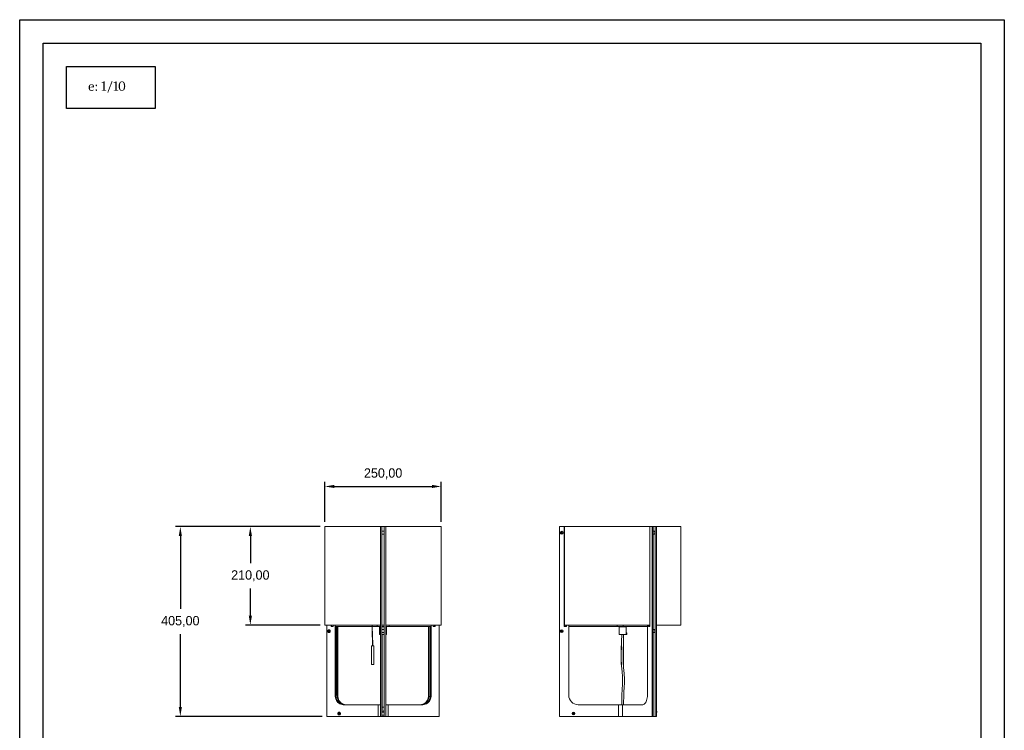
# Model space of a CAD drawing. Header units: millimetres. Extents: x 198 to 408, y -15 to 282.
# Tile 7 of 7: x 198 to 408, y 130 to 282. Entities that reach past the tile are written whole.
import ezdxf

# ---------------------------------------------------------------- set-up
doc = ezdxf.new("R2010")
doc.units = ezdxf.units.MM
doc.header["$PDSIZE"] = -1
doc.dimstyles.new('ISO-25', dxfattribs={"dimtxt": 2.5, "dimasz": 2.5, "dimexe": 1.25, "dimexo": 0.625, "dimtad": 1, "dimtxsty": 'Standard', "dimcen": 2.5, "dimadec": 0, "dimazin": 0, "dimtfac": 1, "dimtmove": 0, "dimatfit": 3, "dimfxl": 1, "dimarcsym": 0})

# ---------------------------------------------------------------- blocks, each defined once
blk = doc.blocks.new('*D5')
at = {"color": 0, "lineweight": -2, "transparency": 16777216}
for p, q in [((262.87, 174.54), (262.87, 183.11)), ((287.67, 174.54), (287.67, 183.11)), ((264.87, 182.11), (285.67, 182.11))]:
    blk.add_line(p, q, dxfattribs=at)
at = {"color": 0, "transparency": 16777216}
for points in [[(264.87, 182.45), (264.87, 181.78), (262.87, 182.11)], [(285.67, 182.45), (285.67, 181.78), (287.67, 182.11)]]:
    blk.add_solid(points, dxfattribs=at)
at = {"layer": 'Defpoints', "color": 0, "transparency": 16777216}
for p in [(287.67, 182.11), (262.87, 173.54), (287.67, 173.54)]:
    blk.add_point(p, dxfattribs=at)
at = {"color": 0, "transparency": 16777216, "insert": (275.27, 184.8), "char_height": 2, "attachment_point": 5}
blk.add_mtext('250,00', dxfattribs=at)
blk = doc.blocks.new('*D6')
at = {"color": 0, "lineweight": -2, "transparency": 16777216}
for p, q in [((261.87, 173.54), (245.95, 173.54)), ((246.95, 171.54), (246.95, 165.73)), ((246.95, 154.54), (246.95, 160.35)), ((261.87, 152.54), (245.95, 152.54))]:
    blk.add_line(p, q, dxfattribs=at)
at = {"color": 0, "transparency": 16777216}
for points in [[(246.62, 171.54), (247.29, 171.54), (246.95, 173.54)], [(246.62, 154.54), (247.29, 154.54), (246.95, 152.54)]]:
    blk.add_solid(points, dxfattribs=at)
at = {"layer": 'Defpoints', "color": 0, "transparency": 16777216}
for p in [(246.95, 173.54), (262.87, 173.54), (262.87, 152.54)]:
    blk.add_point(p, dxfattribs=at)
at = {"color": 0, "transparency": 16777216, "insert": (246.95, 163.04), "char_height": 2, "attachment_point": 5}
blk.add_mtext('210,00', dxfattribs=at)
blk = doc.blocks.new('*D7')
at = {"color": 0, "lineweight": -2, "transparency": 16777216}
for p, q in [((261.87, 173.54), (231.02, 173.54)), ((232.02, 171.54), (232.02, 155.98)), ((232.02, 135.04), (232.02, 150.6)), ((262.3, 133.04), (231.02, 133.04))]:
    blk.add_line(p, q, dxfattribs=at)
at = {"color": 0, "transparency": 16777216}
for points in [[(231.69, 171.54), (232.35, 171.54), (232.02, 173.54)], [(231.69, 135.04), (232.35, 135.04), (232.02, 133.04)]]:
    blk.add_solid(points, dxfattribs=at)
at = {"layer": 'Defpoints', "color": 0, "transparency": 16777216}
for p in [(262.87, 173.54), (232.02, 133.04), (263.3, 133.04)]:
    blk.add_point(p, dxfattribs=at)
at = {"color": 0, "transparency": 16777216, "insert": (232.02, 153.29), "char_height": 2, "attachment_point": 5}
blk.add_mtext('405,00', dxfattribs=at)

msp = doc.modelspace()

# ---------------------------------------------------------------- linework, layer by layer
for p, q in [((197.758, 281.734), (407.758, 281.734)), ((197.758, -15.266), (197.758, 281.734)), ((407.758, 281.734), (407.758, -15.266))]:
    msp.add_line(p, q)
at = {"color": 251}
for p, q in [((202.758, 276.734), (402.758, 276.734)), ((202.758, -10.266), (202.758, 276.734)), ((402.758, 276.734), (402.758, -10.266))]:
    msp.add_line(p, q, dxfattribs=at)
at = {"color": 7, "linetype": 'Continuous', "lineweight": 15}
for p, q in [((262.867, 173.539), (262.867, 152.539)), ((262.867, 173.539), (262.867, 173.539)), ((274.717, 173.539), (262.867, 173.539)), ((274.717, 173.539), (274.717, 133.039)), ((274.717, 173.539), (275.017, 173.539)), ((275.517, 173.539), (275.017, 173.539)), ((275.017, 173.539), (275.017, 133.039)), ((275.517, 172.564), (275.017, 172.564)), ((275.517, 173.539), (275.517, 133.039)), ((275.517, 173.539), (275.817, 173.539)), ((287.667, 173.539), (275.817, 173.539)), ((275.817, 173.539), (275.817, 133.039)), ((287.667, 152.539), (287.667, 173.539)), ((312.86, 173.539), (313.86, 173.539)), ((312.86, 173.539), (312.86, 133.039)), ((313.303, 172.339), (313.245, 172.239)), ((313.245, 172.239), (313.303, 172.139)), ((313.418, 172.339), (313.303, 172.339)), ((313.476, 172.239), (313.418, 172.339)), ((313.418, 172.139), (313.476, 172.239)), ((313.86, 173.539), (313.86, 152.239)), ((313.96, 173.539), (313.96, 152.539)), ((332.134, 173.539), (313.96, 173.539)), ((332.134, 152.239), (332.134, 173.539)), ((332.134, 173.539), (332.634, 173.539)), ((332.634, 173.539), (332.634, 133.039)), ((332.634, 173.539), (332.894, 173.539)), ((332.894, 173.539), (333.327, 173.539)), ((332.894, 173.539), (332.894, 133.039)), ((333.077, 172.564), (332.894, 172.564)), ((333.327, 173.539), (333.327, 133.039)), ((333.327, 173.539), (333.587, 173.539)), ((333.587, 173.539), (333.587, 133.039)), ((338.76, 173.539), (333.587, 173.539)), ((338.76, 152.539), (338.76, 173.539)), ((275.017, 171.914), (275.517, 171.914)), ((313.303, 172.139), (313.418, 172.139)), ((332.894, 171.914), (333.077, 171.914)), ((262.867, 152.539), (262.867, 152.539)), ((274.717, 152.539), (262.867, 152.539)), ((263.3, 152.539), (263.3, 133.039)), ((263.707, 151.351), (263.637, 151.269)), ((263.637, 151.269), (263.663, 151.157)), ((263.662, 151.269), (263.637, 151.269)), ((263.727, 151.345), (263.662, 151.269)), ((263.662, 151.269), (263.688, 151.157)), ((263.804, 151.321), (263.707, 151.351)), ((263.738, 151.539), (263.733, 151.539)), ((263.76, 151.128), (263.83, 151.21)), ((263.83, 151.21), (263.804, 151.321)), ((264.166, 152.539), (264.166, 152.239)), ((264.166, 152.239), (264.599, 152.239)), ((264.271, 152.539), (264.271, 152.239)), ((264.296, 152.539), (264.296, 152.239)), ((264.296, 152.239), (264.582, 152.239)), ((264.582, 152.239), (264.582, 152.539)), ((264.599, 152.239), (264.599, 152.539)), ((265.032, 152.539), (265.032, 137.539)), ((265.04, 152.539), (265.04, 152.239)), ((265.04, 152.239), (265.05, 152.239)), ((265.05, 152.239), (265.05, 152.539)), ((265.05, 152.239), (272.905, 152.239)), ((265.182, 152.239), (265.182, 137.539)), ((265.432, 137.539), (265.432, 152.239)), ((265.582, 137.539), (265.582, 152.239)), ((272.952, 152.239), (273.967, 152.239)), ((273.967, 152.539), (273.967, 152.239)), ((273.967, 152.239), (274.717, 152.239)), ((274.517, 152.189), (274.517, 150.489)), ((274.517, 152.189), (274.717, 152.189)), ((275.017, 152.539), (275.517, 152.539)), ((275.017, 152.239), (275.517, 152.239)), ((275.017, 152.189), (275.517, 152.189)), ((275.517, 151.564), (275.017, 151.564)), ((275.118, 152.239), (275.118, 152.189)), ((275.415, 152.189), (275.415, 152.239)), ((287.667, 152.539), (275.817, 152.539)), ((275.817, 152.239), (276.567, 152.239)), ((275.817, 152.189), (276.017, 152.189)), ((276.017, 150.489), (276.017, 152.189)), ((276.567, 152.539), (276.567, 152.239)), ((276.567, 152.239), (285.484, 152.239)), ((284.951, 152.239), (284.951, 137.539)), ((285.101, 152.239), (285.101, 137.539)), ((285.351, 137.539), (285.351, 152.239)), ((285.484, 152.239), (285.484, 152.539)), ((285.484, 152.239), (285.494, 152.239)), ((285.494, 152.239), (285.494, 152.539)), ((285.501, 137.539), (285.501, 152.539)), ((285.934, 152.539), (285.934, 152.239)), ((285.934, 152.239), (286.367, 152.239)), ((285.951, 152.239), (285.951, 152.539)), ((285.951, 152.239), (286.237, 152.239)), ((286.237, 152.539), (286.237, 152.239)), ((286.262, 152.239), (286.262, 152.539)), ((286.367, 152.239), (286.367, 152.539)), ((287.233, 152.539), (287.233, 133.039)), ((313.303, 151.339), (313.245, 151.239)), ((313.245, 151.239), (313.303, 151.139)), ((313.418, 151.339), (313.303, 151.339)), ((313.476, 151.239), (313.418, 151.339)), ((313.418, 151.139), (313.476, 151.239)), ((313.86, 152.239), (314.36, 152.239)), ((313.96, 152.539), (313.96, 152.239)), ((313.96, 152.539), (313.972, 152.539)), ((332.094, 152.539), (313.972, 152.539)), ((314.01, 152.539), (314.01, 152.239)), ((314.01, 152.239), (314.34, 152.239)), ((314.34, 152.239), (314.34, 152.539)), ((314.36, 152.239), (314.36, 152.539)), ((314.86, 152.539), (314.86, 137.539)), ((314.86, 152.239), (314.88, 152.239)), ((314.88, 152.239), (314.88, 152.539)), ((314.88, 152.239), (325.177, 152.239)), ((325.177, 152.539), (325.177, 152.239)), ((325.177, 152.239), (326.476, 152.239)), ((325.61, 152.189), (325.61, 150.489)), ((325.61, 152.189), (327.11, 152.189)), ((326.212, 152.239), (326.212, 152.189)), ((326.476, 152.539), (326.476, 152.239)), ((326.476, 152.239), (331.624, 152.239)), ((326.509, 152.189), (326.509, 152.239)), ((327.11, 150.844), (327.11, 152.189)), ((331.624, 152.239), (331.624, 152.539)), ((331.624, 152.239), (331.634, 152.239)), ((331.634, 137.539), (331.634, 152.539)), ((331.884, 152.539), (331.884, 152.239)), ((331.884, 152.239), (332.134, 152.239)), ((331.891, 152.539), (331.891, 152.239)), ((331.894, 152.239), (331.894, 152.539)), ((331.894, 152.239), (332.059, 152.239)), ((332.059, 152.539), (332.059, 152.239)), ((332.094, 152.539), (332.127, 152.539)), ((332.127, 152.539), (332.127, 152.239)), ((332.127, 152.539), (332.134, 152.539)), ((333.077, 151.564), (332.894, 151.564)), ((338.76, 152.539), (333.587, 152.539)), ((263.663, 151.157), (263.76, 151.128)), ((263.688, 151.157), (263.663, 151.157)), ((263.688, 151.157), (263.765, 151.134)), ((263.733, 150.939), (263.738, 150.939)), ((274.517, 150.489), (274.717, 150.489)), ((275.017, 150.914), (275.517, 150.914)), ((275.017, 150.489), (275.517, 150.489)), ((275.817, 150.489), (276.017, 150.489)), ((313.303, 151.139), (313.418, 151.139)), ((325.61, 150.489), (327.11, 150.489)), ((327.26, 150.847), (327.11, 150.847)), ((327.11, 150.489), (327.11, 150.55)), ((327.11, 150.547), (327.26, 150.547)), ((332.894, 150.914), (333.077, 150.914)), ((272.783, 148.116), (272.783, 144.116)), ((272.783, 148.116), (273.283, 148.116)), ((273.283, 144.116), (273.283, 148.116)), ((326.046, 148.116), (326.046, 144.116)), ((326.046, 148.116), (326.102, 148.116)), ((326.509, 148.116), (326.546, 148.116)), ((326.546, 144.116), (326.546, 148.116)), ((272.783, 144.116), (273.283, 144.116)), ((326.046, 144.116), (326.102, 144.116)), ((326.509, 144.116), (326.546, 144.116)), ((265.182, 137.539), (265.032, 137.539)), ((265.432, 137.539), (265.582, 137.539)), ((285.101, 137.539), (284.951, 137.539)), ((285.351, 137.539), (285.501, 137.539)), ((266.764, 135.539), (274.217, 135.539)), ((274.217, 135.539), (274.217, 133.039)), ((274.717, 135.539), (274.217, 135.539)), ((275.066, 135.539), (275.017, 135.539)), ((275.06, 134.505), (275.017, 134.449)), ((275.517, 135.539), (275.469, 135.539)), ((276.317, 135.539), (275.817, 135.539)), ((276.317, 135.539), (276.317, 133.039)), ((276.317, 135.539), (283.769, 135.539)), ((316.86, 135.539), (325.466, 135.539)), ((325.466, 135.539), (325.466, 133.039)), ((326.332, 135.539), (325.466, 135.539)), ((326.332, 135.539), (326.332, 133.039)), ((326.332, 135.539), (330.634, 135.539)), ((263.3, 133.039), (274.217, 133.039)), ((265.835, 133.729), (265.8, 133.621)), ((265.8, 133.621), (265.863, 133.531)), ((265.825, 133.621), (265.8, 133.621)), ((265.86, 133.729), (265.825, 133.621)), ((265.825, 133.621), (265.885, 133.535)), ((265.934, 133.747), (265.835, 133.729)), ((265.86, 133.729), (265.835, 133.729)), ((265.937, 133.743), (265.86, 133.729)), ((265.863, 133.531), (265.961, 133.55)), ((265.903, 133.939), (265.898, 133.939)), ((265.898, 133.339), (265.903, 133.339)), ((265.997, 133.657), (265.934, 133.747)), ((265.961, 133.55), (265.997, 133.657)), ((274.217, 133.039), (274.717, 133.039)), ((274.717, 133.039), (275.017, 133.039)), ((275.517, 133.964), (275.017, 133.964)), ((275.017, 133.314), (275.517, 133.314)), ((275.017, 133.039), (275.517, 133.039)), ((275.517, 133.039), (275.817, 133.039)), ((275.817, 133.039), (276.317, 133.039)), ((276.317, 133.039), (287.233, 133.039)), ((312.86, 133.039), (325.466, 133.039)), ((315.803, 133.739), (315.745, 133.639)), ((315.745, 133.639), (315.803, 133.539)), ((315.918, 133.739), (315.803, 133.739)), ((315.803, 133.539), (315.918, 133.539)), ((315.976, 133.639), (315.918, 133.739)), ((315.918, 133.539), (315.976, 133.639)), ((325.466, 133.039), (326.332, 133.039)), ((326.332, 133.039), (332.634, 133.039)), ((332.634, 133.039), (332.894, 133.039)), ((332.894, 133.039), (333.327, 133.039)), ((333.327, 133.039), (333.587, 133.039)), ((333.61, 134.151), (333.587, 134.151)), ((333.587, 133.751), (333.61, 133.751))]:
    msp.add_line(p, q, dxfattribs=at)
at = {"color": 8}
msp.add_lwpolyline([(207.758, 271.734), (226.677, 271.734), (226.677, 262.787), (207.758, 262.787)], close=True, dxfattribs=at)
at = {"color": 7, "linetype": 'Continuous', "lineweight": 15, "flags": 128}
for points in [[(333.223, 172.382), (333.192, 172.469), (333.148, 172.531), (333.097, 172.562), (333.077, 172.564)], [(333.077, 171.914), (333.084, 171.915), (333.136, 171.937), (333.182, 171.991), (333.217, 172.073), (333.236, 172.173), (333.238, 172.28), (333.223, 172.382)], [(263.993, 151.239), (263.977, 151.342), (263.932, 151.432), (263.863, 151.499), (263.778, 151.535), (263.688, 151.535), (263.603, 151.499), (263.534, 151.432), (263.489, 151.342), (263.474, 151.239), (263.489, 151.137), (263.534, 151.046), (263.603, 150.979), (263.688, 150.944), (263.778, 150.944), (263.863, 150.979), (263.932, 151.046), (263.977, 151.137), (263.993, 151.239)], [(263.985, 151.163), (263.992, 151.267), (263.968, 151.367), (263.916, 151.452), (263.842, 151.512), (263.755, 151.538), (263.665, 151.529), (263.583, 151.484), (263.52, 151.41), (263.482, 151.315), (263.475, 151.212), (263.498, 151.111), (263.551, 151.026), (263.625, 150.967), (263.712, 150.94), (263.802, 150.95), (263.883, 150.994), (263.947, 151.068), (263.985, 151.163)], [(333.234, 151.325), (333.211, 151.422), (333.174, 151.5), (333.127, 151.549), (333.077, 151.564)], [(333.077, 150.914), (333.107, 150.92), (333.157, 150.957), (333.199, 151.024), (333.227, 151.115), (333.239, 151.219), (333.234, 151.325)], [(265.032, 137.539), (265.05, 137.255), (265.103, 136.976), (265.189, 136.708), (265.307, 136.458), (265.455, 136.23), (265.63, 136.028), (265.828, 135.857), (266.045, 135.72), (266.276, 135.62), (266.518, 135.56), (266.764, 135.539)], [(265.182, 137.539), (265.2, 137.255), (265.253, 136.976), (265.339, 136.708), (265.457, 136.458), (265.605, 136.23), (265.78, 136.028), (265.978, 135.857), (266.195, 135.72), (266.426, 135.62), (266.668, 135.56), (266.914, 135.539)], [(267.164, 135.539), (266.918, 135.56), (266.676, 135.62), (266.445, 135.72), (266.228, 135.857), (266.03, 136.028), (265.855, 136.23), (265.707, 136.458), (265.589, 136.708), (265.503, 136.976), (265.45, 137.255), (265.432, 137.539)], [(267.314, 135.539), (267.068, 135.56), (266.826, 135.62), (266.595, 135.72), (266.378, 135.857), (266.18, 136.028), (266.005, 136.23), (265.857, 136.458), (265.739, 136.708), (265.653, 136.976), (265.6, 137.255), (265.582, 137.539)], [(284.951, 137.539), (284.933, 137.255), (284.881, 136.976), (284.794, 136.708), (284.676, 136.458), (284.528, 136.23), (284.353, 136.028), (284.155, 135.857), (283.938, 135.72), (283.707, 135.62), (283.465, 135.56), (283.219, 135.539)], [(285.101, 137.539), (285.083, 137.255), (285.031, 136.976), (284.944, 136.708), (284.826, 136.458), (284.678, 136.23), (284.503, 136.028), (284.305, 135.857), (284.088, 135.72), (283.857, 135.62), (283.615, 135.56), (283.369, 135.539)], [(283.619, 135.539), (283.865, 135.56), (284.107, 135.62), (284.338, 135.72), (284.555, 135.857), (284.753, 136.028), (284.928, 136.23), (285.076, 136.458), (285.194, 136.708), (285.281, 136.976), (285.333, 137.255), (285.351, 137.539)], [(283.769, 135.539), (284.015, 135.56), (284.257, 135.62), (284.488, 135.72), (284.705, 135.857), (284.903, 136.028), (285.078, 136.23), (285.226, 136.458), (285.344, 136.708), (285.431, 136.976), (285.483, 137.255), (285.501, 137.539)], [(330.634, 135.539), (330.776, 135.56), (330.916, 135.62), (331.049, 135.72), (331.175, 135.857), (331.289, 136.028), (331.39, 136.23), (331.475, 136.458), (331.544, 136.708), (331.594, 136.976), (331.624, 137.255), (331.634, 137.539)], [(266.158, 133.639), (266.143, 133.742), (266.097, 133.832), (266.028, 133.899), (265.944, 133.935), (265.853, 133.935), (265.769, 133.899), (265.699, 133.832), (265.654, 133.742), (265.639, 133.639), (265.654, 133.537), (265.699, 133.446), (265.769, 133.379), (265.853, 133.344), (265.944, 133.344), (266.028, 133.379), (266.097, 133.446), (266.143, 133.537), (266.158, 133.639)], [(265.805, 133.359), (265.894, 133.339), (265.983, 133.356), (266.062, 133.406), (266.121, 133.485), (266.153, 133.582), (266.155, 133.686), (266.126, 133.785), (266.069, 133.866), (265.991, 133.919), (265.903, 133.939), (265.814, 133.923), (265.735, 133.872), (265.676, 133.794), (265.643, 133.696), (265.642, 133.592), (265.671, 133.494), (265.728, 133.413), (265.805, 133.359)], [(275.058, 134.151), (275.058, 134.151), (275.017, 134.146)]]:
    msp.add_lwpolyline(points, dxfattribs=at)
at = {"color": 7, "linetype": 'Continuous', "lineweight": 15}
for centre in [(313.36, 172.239), (313.36, 172.239), (313.36, 151.239), (313.36, 151.239), (315.86, 133.639), (315.86, 133.639)]:
    msp.add_circle(centre, 0.3, dxfattribs=at)
for centre, radius, start, end in [((325.515, 150.697), 1.752, 355.0878, 4.9122), ((316.86, 137.539), 2, 180, 270), ((332.455, 134.017), 1.162, 356.71466, 6.58852), ((331.874, 133.901), 1.742, 355.05718, 1.64304)]:
    msp.add_arc(centre, radius, start, end, dxfattribs=at)
for points, knots in [([(272.9, 152.549), (272.903, 152.2), (272.91, 151.595), (272.942, 150.743), (272.964, 150.131), (272.981, 149.634), (272.993, 149.21), (273.005, 148.694), (273.007, 148.318), (273.008, 148.116)], [0, 0, 0, 0, 0.2361556, 0.4093012, 0.5766246, 0.6502922, 0.7459887, 0.8631462, 1, 1, 1, 1]), ([(273.058, 148.116), (273.057, 148.32), (273.055, 148.698), (273.043, 149.218), (273.03, 149.643), (273.019, 149.99), (272.997, 150.59), (272.971, 151.307), (272.949, 152.06), (272.952, 152.418), (272.953, 152.549)], [0, 0, 0, 0, 0.1379215, 0.2558096, 0.3518739, 0.4256094, 0.4908578, 0.7577449, 0.9111512, 1, 1, 1, 1]), ([(275.067, 150.489), (275.067, 150.288), (275.067, 149.919), (275.067, 149.418), (275.068, 149.017), (275.068, 148.689), (275.068, 148.399), (275.068, 148.112), (275.069, 147.379), (275.07, 146.42), (275.07, 145.241), (275.069, 144.301), (275.067, 143.459), (275.065, 142.691), (275.063, 141.959), (275.061, 141.199), (275.061, 140.454), (275.062, 139.87), (275.063, 139.414), (275.063, 139.032), (275.064, 138.574), (275.065, 138.032), (275.066, 137.406), (275.066, 136.695), (275.067, 135.9), (275.067, 135.342), (275.067, 135.049)], [0, 0, 0, 0, 0.0390823, 0.0715367, 0.0973627, 0.1169006, 0.1351309, 0.1537033, 0.1726173, 0.2775016, 0.3399267, 0.4014735, 0.4599604, 0.5038599, 0.5512671, 0.6026928, 0.6516128, 0.695747, 0.716048, 0.7403265, 0.7700143, 0.8051265, 0.8456832, 0.8916823, 0.9431206, 1, 1, 1, 1]), ([(275.467, 135.048), (275.467, 135.249), (275.467, 135.618), (275.466, 136.119), (275.466, 136.52), (275.466, 136.847), (275.466, 137.137), (275.466, 137.424), (275.465, 138.158), (275.463, 139.116), (275.461, 140.293), (275.461, 141.234), (275.463, 142.137), (275.466, 143.035), (275.468, 143.957), (275.47, 144.884), (275.47, 145.601), (275.47, 146.119), (275.47, 146.501), (275.469, 146.961), (275.469, 147.504), (275.468, 148.131), (275.468, 148.842), (275.467, 149.638), (275.467, 150.196), (275.467, 150.489)], [0, 0, 0, 0, 0.03907364, 0.07151544, 0.09732571, 0.11685142, 0.13508458, 0.15366091, 0.17257934, 0.27745385, 0.33990246, 0.40147866, 0.46003495, 0.51539064, 0.57663603, 0.63972129, 0.69556599, 0.715847, 0.74012157, 0.76983048, 0.80497822, 0.84556796, 0.89160108, 0.9430789, 1, 1, 1, 1]), ([(326.16, 150.489), (326.157, 150.288), (326.15, 149.92), (326.14, 149.419), (326.131, 149.018), (326.122, 148.691), (326.114, 148.401), (326.106, 148.114), (326.082, 147.38), (326.048, 146.419), (326.052, 145.237), (326.086, 144.295), (326.15, 143.449), (326.227, 142.679), (326.297, 141.947), (326.346, 141.19), (326.356, 140.45), (326.328, 139.869), (326.298, 139.414), (326.273, 139.031), (326.245, 138.57), (326.216, 138.024), (326.192, 137.394), (326.174, 136.68), (326.166, 136.052), (326.164, 135.663), (326.164, 135.539)], [0, 0, 0, 0, 0.0403479, 0.0738374, 0.1004686, 0.1206136, 0.1394588, 0.1586579, 0.1782122, 0.2866527, 0.351265, 0.4150382, 0.4757057, 0.5212278, 0.5701771, 0.6230399, 0.6732092, 0.7185391, 0.7394824, 0.7646606, 0.795548, 0.8320908, 0.8742209, 0.9219281, 0.9752148, 1, 1, 1, 1]), ([(326.563, 135.539), (326.563, 135.583), (326.565, 135.794), (326.568, 136.137), (326.573, 136.537), (326.579, 136.864), (326.586, 137.153), (326.595, 137.44), (326.621, 138.17), (326.679, 139.126), (326.758, 140.302), (326.747, 141.246), (326.682, 142.149), (326.592, 143.046), (326.507, 143.966), (326.461, 144.889), (326.45, 145.603), (326.452, 146.118), (326.458, 146.499), (326.469, 146.956), (326.486, 147.498), (326.507, 148.125), (326.527, 148.837), (326.544, 149.635), (326.555, 150.195), (326.56, 150.489)], [0, 0, 0, 0, 0.0087976, 0.0422429, 0.0688251, 0.0889272, 0.1077363, 0.1268984, 0.14641, 0.2542764, 0.3188004, 0.3825899, 0.4432152, 0.5003482, 0.5633394, 0.628238, 0.6856205, 0.7064551, 0.7313928, 0.7619542, 0.7981688, 0.8400661, 0.8876718, 0.9409911, 1, 1, 1, 1]), ([(327.11, 150.844), (327.11, 150.843), (327.11, 150.84), (327.107, 150.819), (327.103, 150.783), (327.1, 150.739), (327.099, 150.71), (327.099, 150.697)], [0, 0, 0, 0, 0.1156914, 0.3479023, 0.5838819, 0.8222889, 1, 1, 1, 1]), ([(327.099, 150.697), (327.1, 150.681), (327.1, 150.647), (327.104, 150.602), (327.108, 150.569), (327.111, 150.551), (327.11, 150.55), (327.11, 150.55)], [0, 0, 0, 0, 0.2334099, 0.4667106, 0.7029603, 0.9412311, 1, 1, 1, 1]), ([(275.067, 135.049), (275.066, 134.967), (275.065, 134.808), (275.062, 134.597), (275.058, 134.419), (275.054, 134.277), (275.05, 134.174), (275.046, 134.109), (275.045, 134.095), (275.045, 134.093)], [0, 0, 0, 0, 0.1866851, 0.3617644, 0.528731, 0.6847812, 0.8305303, 0.9666756, 1, 1, 1, 1]), ([(275.067, 135.049), (275.067, 135.049), (275.064, 135.046), (275.077, 135.042), (275.106, 135.037), (275.153, 135.032), (275.211, 135.029), (275.253, 135.029), (275.272, 135.029)], [0, 0, 0, 0, 0.0148549, 0.2223923, 0.4191046, 0.5972437, 0.8222591, 1, 1, 1, 1]), ([(275.272, 135.029), (275.291, 135.029), (275.334, 135.029), (275.39, 135.032), (275.433, 135.037), (275.462, 135.042), (275.464, 135.046), (275.466, 135.048)], [0, 0, 0, 0, 0.1838797, 0.4166666, 0.6009582, 0.8044645, 1, 1, 1, 1]), ([(275.441, 134.047), (275.443, 134.073), (275.447, 134.13), (275.452, 134.248), (275.457, 134.401), (275.461, 134.562), (275.464, 134.729), (275.466, 134.886), (275.466, 134.997), (275.467, 135.048)], [0, 0, 0, 0, 0.1326774, 0.287957, 0.4528769, 0.6226479, 0.7441713, 0.8812208, 1, 1, 1, 1]), ([(275.517, 134.449), (275.513, 134.457), (275.5, 134.484), (275.477, 134.501), (275.46, 134.514)], [0, 0, 0, 0, 0.2901316, 1, 1, 1, 1]), ([(275.017, 134.128), (275.031, 134.107), (275.066, 134.058), (275.148, 134.008), (275.247, 133.984), (275.348, 133.995), (275.436, 134.037), (275.495, 134.085), (275.513, 134.122), (275.517, 134.129)], [0, 0, 0, 0, 0.1297753, 0.3004515, 0.4697542, 0.6325461, 0.7936476, 0.9599382, 1, 1, 1, 1])]:
    msp.add_open_spline(points, degree=3, knots=knots, dxfattribs=at)

# ---------------------------------------------------------------- texts
at = {"insert": (212.374, 268.555), "char_height": 2, "width": 31.50008, "attachment_point": 1}
msp.add_mtext('{\\fCambria|b0|i0|c0|p18;e: 1/10}', dxfattribs=at)

# ---------------------------------------------------------------- dimensions: what is measured, and where the dimension line sits
at = {"color": 8}
dim = msp.add_linear_dim(base=(287.667, 182.113), p1=(262.867, 173.539), p2=(287.667, 173.539), text='250,00', dimstyle='ISO-25', override={"dimtxt": 2, "dimasz": 2, "dimexe": 1, "dimexo": 1, "dimgap": 1.524, "dimtih": 1, "dimtoh": 1, "dimzin": 0, "dimadec": 2, "dimtzin": 0}, dxfattribs=at)
dim.commit()
dim.dimension.update_dxf_attribs({"geometry": '*D5', "text_midpoint": (275.267, 184.804)})
for base, p1, p2, text, picture, middle in [((232.021, 133.039), (262.867, 173.539), (263.3, 133.039), '405,00', '*D7', (232.021, 153.289)), ((246.955, 173.539), (262.867, 152.539), (262.867, 173.539), '210,00', '*D6', (246.955, 163.039))]:
    dim = msp.add_linear_dim(base=base, p1=p1, p2=p2, angle=90, text=text, dimstyle='ISO-25', override={"dimtxt": 2, "dimasz": 2, "dimexe": 1, "dimexo": 1, "dimgap": 1.524, "dimtih": 1, "dimtoh": 1, "dimzin": 0, "dimadec": 2, "dimtzin": 0}, dxfattribs=at)
    dim.commit()
    dim.dimension.update_dxf_attribs({"geometry": picture, "text_midpoint": middle})

doc.saveas('drawing.dxf')
